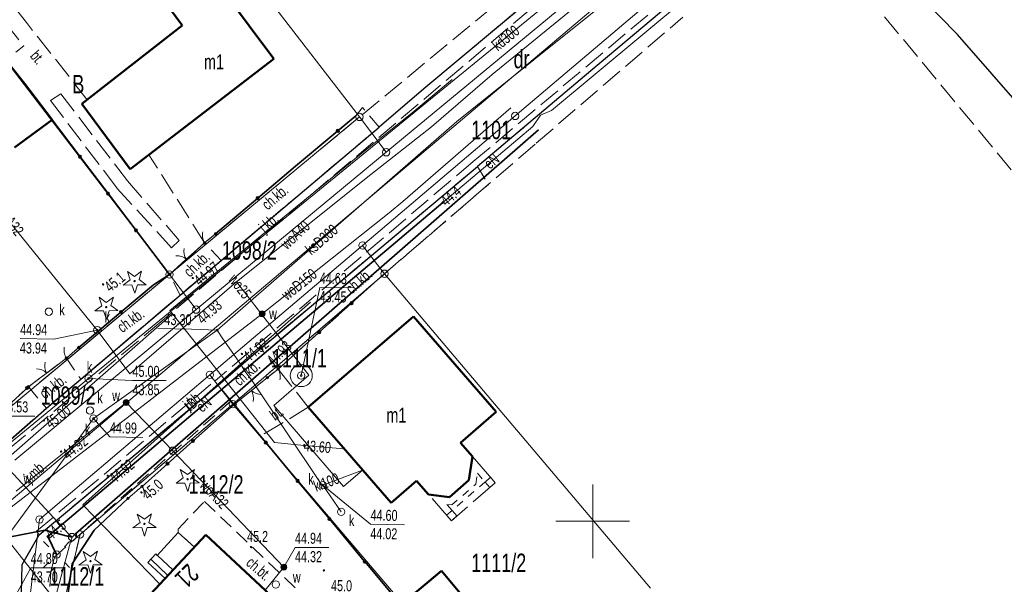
# Model space of a CAD drawing. Header units: millimetres. Extents: x 6552798 to 6553858, y 5859376 to 5860252.
# Tile 40 of 43: x 6553511 to 6553578, y 5860046 to 5860084. Entities that reach past the tile are written whole.
import ezdxf
from ezdxf.enums import TextEntityAlignment as Align

# ---------------------------------------------------------------- set-up
doc = ezdxf.new("R2010")
doc.units = ezdxf.units.MM
for name, pattern in [('1', [0]), ('1_1', [0]), ('1_OTKC', [1.5, 1, -0.5]), ('1_OTKJ', [2, 1.5, -0.5]), ('1_OTKK', [0]), ('1_OTKU', [2, 1.5, -0.5]), ('2_EGBA', [2.5, 2, -0.5]), ('2_EGBO', [0]), ('2_EGBS', [0]), ('2_EGBSG', [0]), ('2_EGBU_A', [0]), ('2_EGBW', [0]), ('2_EGBW_W', [1, 0.5, -0.5]), ('3_SUEP_A', [0]), ('3_SUGP', [0]), ('3_SUKP', [0]), ('3_SULO', [0]), ('3_SUTP_A', [0]), ('3_SUWP', [0]), ('GDE', [0]), ('GUK', [2, 1.5, -0.5])]:
    doc.linetypes.add(name, pattern=pattern)
for name, color, linetype, lineweight in [('Dzialki', 7, 'GDE', 18), ('EADTD_T_0', 7, 'Continuous', 25), ('EGBB_E_T_0', 7, 'Continuous', 20), ('EGBB_L_0', 7, '2_EGBU_A', 50), ('EGBE_L_1', 7, '2_EGBW', 18), ('EGBE_L_3', 7, '2_EGBS', 18), ('EGBE_L_4', 7, '2_EGBO', 18), ('Kontury', 3, 'GUK', 18), ('Numery_dzialek', 7, 'Continuous', 13), ('Numery_konturow', 3, 'Continuous', 13), ('OTK_E_T_0', 7, 'Continuous', 0), ('OTK_E_T_1', 7, 'Continuous', 0), ('OTK_E_T_3', 7, 'Continuous', 0), ('OTK_L_0', 7, '1_OTKJ', 18), ('OTK_L_1', 7, '1_OTKK', 25), ('OTK_L_18', 7, '1_1', 18), ('OTK_L_2', 7, '1_OTKC', 18), ('OTK_L_4', 7, '1_OTKU', 18), ('OTO_L_0', 7, 'Continuous', 35), ('OTO_L_1', 7, 'Continuous', 18), ('OTO_L_2', 7, 'Continuous', 18), ('OTR_T_0', 7, 'Continuous', 18), ('OTR_T_1', 7, 'Continuous', 18), ('OTZ_T_1', 3, 'Continuous', 18), ('Podzial_sekcyjny_krzyze', 7, '1', 0), ('Punkty', 7, 'Continuous', 18), ('SUE_T_3', 7, 'Continuous', 18), ('SUEP_E_T_0', 1, 'Continuous', 0), ('SUEP_L_0', 1, '3_SUEP_A', 18), ('SUER_T_0', 1, 'Continuous', 18), ('SUGP_L_0', 52, '3_SUGP', 18), ('SUGR_T_0', 52, 'Continuous', 18), ('SUK_E_T_4', 34, 'Continuous', 0), ('SUK_T_3', 34, 'Continuous', 18), ('SUKP_E_T_0', 34, 'Continuous', 0), ('SUKP_L_0', 34, '3_SUKP', 18), ('SUKR_T_0', 34, 'Continuous', 18), ('SUL_L_1', 7, '3_SULO', 35), ('SUP_T_0', 7, 'Continuous', 18), ('SUP_T_2', 7, 'Continuous', 18), ('SUTP_E_T_0', 30, 'Continuous', 0), ('SUTP_L_0', 30, '3_SUTP_A', 18), ('SUW_E_T_2', 5, 'Continuous', 0), ('SUW_T_3', 5, 'Continuous', 18), ('SUW_T_5', 5, 'Continuous', 18), ('SUWP_E_T_0', 5, 'Continuous', 0), ('SUWP_L_0', 5, '3_SUWP', 18), ('SUWR_T_0', 5, 'Continuous', 18)]:
    doc.layers.add(name, color=color, linetype=linetype, lineweight=lineweight)
doc.styles.get("Standard").update_dxf_attribs({"font": 'arial.ttf'})

# ---------------------------------------------------------------- blocks, each defined once
blk = doc.blocks.new('GRT')
at = {"linetype": 'Continuous'}
blk.add_circle((0, 0), 0.25, dxfattribs=at)
blk = doc.blocks.new('2_OTRN')
at = {"linetype": 'Continuous'}
blk.add_circle((0, 0), 0.045, dxfattribs=at)
blk = doc.blocks.new('2_OTRS')
at = {"linetype": 'Continuous'}
blk.add_circle((0, 0), 0.045, dxfattribs=at)
blk = doc.blocks.new('2_OTZG')
at = {"linetype": 'Continuous'}
for p, q in [((-0.0039, 0.31545), (0.4771, 0.67415)), ((0.4771, 0.67415), (0.2988, 0.1012)), ((-0.78225, -0.26495), (-0.3012, 0.09375)), ((-0.3012, 0.09375), (-0.4937, 0.6621)), ((-0.4937, 0.6621), (-0.0039, 0.31545)), ((0.2988, 0.1012), (0.7886, -0.24545)), ((-0.18225, -0.2575), (-0.78225, -0.26495)), ((0.01025, -0.82585), (-0.18225, -0.2575)), ((0.1886, -0.2529), (0.01025, -0.82585)), ((0.7886, -0.24545), (0.1886, -0.2529))]:
    blk.add_line(p, q, dxfattribs=at)
blk.add_circle((0, 0), 0.045, dxfattribs=at)
blk = doc.blocks.new('4_SUEO_W')
at = {"linetype": 'Continuous'}
for p, q in [((-0.53035, 0.53035), (-0.8839, 0.8839)), ((0.53035, 0.53035), (0.8839, 0.8839)), ((-0.53035, -0.53035), (-0.8839, -0.8839)), ((0.53035, -0.53035), (0.8839, -0.8839))]:
    blk.add_line(p, q, dxfattribs=at)
blk.add_circle((0, 0), 0.025, dxfattribs=at)
blk = doc.blocks.new('4_SUPP')
at = {"linetype": 'Continuous'}
blk.add_circle((0, 0), 0.25, dxfattribs=at)
blk = doc.blocks.new('4_SUPS')
at = {"linetype": 'Continuous'}
blk.add_circle((0, 0), 0.0625, dxfattribs=at)
blk = doc.blocks.new('4_SUKS')
at = {"linetype": 'Continuous'}
blk.add_circle((0, 0), 0.25, dxfattribs=at)
blk = doc.blocks.new('4_SUPK')
at = {"linetype": 'Continuous'}
blk.add_circle((0, 0), 0.25, dxfattribs=at)
blk = doc.blocks.new('4_SUWS')
at = {"linetype": 'Continuous'}
for radius in [0.75, 0.25]:
    blk.add_circle((0, 0), radius, dxfattribs=at)
blk = doc.blocks.new('4_SUWW')
at = {"linetype": 'Continuous'}
for radius in [0.2, 0.175, 0.15, 0.125, 0.1, 0.075, 0.05, 0.025, 0.00715]:
    blk.add_circle((0, 0), radius, dxfattribs=at)

msp = doc.modelspace()

# ---------------------------------------------------------------- linework, layer by layer
at = {"layer": 'Dzialki'}
for p, q in [((6553534.14, 5860077.47), (6553508.11, 5860111.3)), ((6553503.59, 5860089.78), (6553521.22, 5860066.77)), ((6553544.72, 5860077.54), (6553554.75, 5860086.04)), ((6553548.11, 5860085.12), (6553535.96, 5860075.07)), ((6553534.14, 5860077.47), (6553521.22, 5860066.77)), ((6553535.96, 5860075.07), (6553534.14, 5860077.47)), ((6553534.35, 5860068.74), (6553544.72, 5860077.54)), ((6553523.04, 5860064.38), (6553535.96, 5860075.07)), ((6553523.97, 5860059.95), (6553534.35, 5860068.74)), ((6553535.84, 5860066.82), (6553534.35, 5860068.74)), ((6553521.22, 5860066.77), (6553508.88, 5860056.51)), ((6553521.22, 5860066.77), (6553523.04, 5860064.38)), ((6553525.53, 5860057.95), (6553535.84, 5860066.82)), ((6553553.93, 5860045.46), (6553535.84, 5860066.82)), ((6553510.71, 5860054.16), (6553523.04, 5860064.38)), ((6553512.39, 5860050.12), (6553523.97, 5860059.95)), ((6553523.97, 5860059.95), (6553525.53, 5860057.95)), ((6553515.14, 5860049.1), (6553525.53, 5860057.95)), ((6553525.53, 5860057.95), (6553543.6, 5860036.75)), ((6553511.53, 5860043.13), (6553512.39, 5860050.12)), ((6553514, 5860044.22), (6553515.14, 5860049.1))]:
    msp.add_line(p, q, dxfattribs=at)
at = {"layer": 'EGBB_L_0', "linetype": '2_EGBU_A'}
for p, q in [((6553522.055, 5860083.735), (6553516.764, 5860090.919)), ((6553525.319, 5860085.449), (6553526.645, 5860083.671)), ((6553522.094, 5860083.684), (6553522.055, 5860083.735)), ((6553515.27, 5860078.358), (6553522.094, 5860083.684)), ((6553526.645, 5860083.671), (6553528.314, 5860081.417)), ((6553509.66, 5860081.85), (6553511.37, 5860079.74)), ((6553528.314, 5860081.417), (6553518.538, 5860073.922)), ((6553511.37, 5860079.74), (6553513.24, 5860077.27)), ((6553518.538, 5860073.922), (6553515.27, 5860078.358)), ((6553513.24, 5860077.27), (6553510.69, 5860075.39)), ((6553537.801, 5860063.923), (6553530.655, 5860057.742)), ((6553543.432, 5860057.424), (6553537.801, 5860063.923)), ((6553536.285, 5860051.243), (6553530.655, 5860057.742)), ((6553541.012, 5860055.338), (6553543.432, 5860057.424)), ((6553541.829, 5860054.396), (6553541.012, 5860055.338)), ((6553541.577, 5860052.779), (6553541.829, 5860054.396)), ((6553538.026, 5860052.749), (6553536.285, 5860051.243)), ((6553538.843, 5860051.807), (6553538.026, 5860052.749)), ((6553541.577, 5860052.779), (6553540.251, 5860051.628)), ((6553540.251, 5860051.628), (6553538.843, 5860051.807)), ((6553518.099, 5860043.075), (6553523.683, 5860049.078)), ((6553529.588, 5860043.595), (6553523.683, 5860049.078)), ((6553536.959, 5860044.323), (6553539.711, 5860046.635)), ((6553539.711, 5860046.635), (6553543.637, 5860041.959))]:
    msp.add_line(p, q, dxfattribs=at)
at = {"layer": 'EGBE_L_1', "linetype": '2_EGBW'}
for p, q in [((6553541.577, 5860052.779), (6553541.829, 5860054.396)), ((6553541.577, 5860052.779), (6553540.251, 5860051.628)), ((6553540.251, 5860051.628), (6553538.843, 5860051.807))]:
    msp.add_line(p, q, dxfattribs=at)
at = {"layer": 'EGBE_L_1', "linetype": '2_EGBA'}
for p, q in [((6553541.829, 5860054.396), (6553543.375, 5860052.614)), ((6553543.375, 5860052.614), (6553540.388, 5860050.036)), ((6553540.388, 5860050.036), (6553538.843, 5860051.807))]:
    msp.add_line(p, q, dxfattribs=at)
at = {"layer": 'EGBE_L_1', "linetype": '2_EGBW_W'}
for p, q in [((6553542.043, 5860052.522), (6553542.157, 5860053.255)), ((6553542.157, 5860053.255), (6553542.669, 5860052.665)), ((6553540.409, 5860051.103), (6553542.043, 5860052.522)), ((6553542.669, 5860052.665), (6553540.438, 5860050.739)), ((6553540.438, 5860050.739), (6553540.084, 5860051.145)), ((6553540.084, 5860051.145), (6553540.409, 5860051.103))]:
    msp.add_line(p, q, dxfattribs=at)
at = {"layer": 'EGBE_L_3', "linetype": '2_EGBS'}
for p, q in [((6553521.815, 5860049.244), (6553520.393, 5860047.674)), ((6553522.912, 5860048.248), (6553521.815, 5860049.244)), ((6553521.46, 5860046.688), (6553522.912, 5860048.248)), ((6553519.747, 5860047.202), (6553520.285, 5860047.775)), ((6553520.285, 5860047.775), (6553520.393, 5860047.674)), ((6553521.46, 5860046.688), (6553520.397, 5860047.677)), ((6553520.92, 5860046.107), (6553519.747, 5860047.202)), ((6553521.12, 5860046.322), (6553519.946, 5860047.414))]:
    msp.add_line(p, q, dxfattribs=at)
at = {"layer": 'EGBE_L_3', "linetype": '2_EGBSG'}
msp.add_line((6553520.92, 5860046.107), (6553521.46, 5860046.688), dxfattribs=at)
at = {"layer": 'EGBE_L_4', "linetype": '2_EGBS'}
for p, q in [((6553542.675, 5860052.654), (6553543.054, 5860052.984)), ((6553543.054, 5860052.984), (6553543.375, 5860052.614)), ((6553542.999, 5860052.29), (6553542.675, 5860052.654)), ((6553543.375, 5860052.614), (6553542.999, 5860052.29)), ((6553540.067, 5860050.404), (6553540.448, 5860050.735)), ((6553540.388, 5860050.036), (6553540.067, 5860050.404)), ((6553540.764, 5860050.36), (6553540.388, 5860050.036)), ((6553540.448, 5860050.735), (6553540.764, 5860050.36))]:
    msp.add_line(p, q, dxfattribs=at)
at = {"layer": 'Kontury'}
for p, q in [((6553582.28, 5860069.26), (6553566.12, 5860088.77)), ((6553546.26, 5860087.49), (6553534.14, 5860077.47)), ((6553546.16, 5860075.69), (6553556.13, 5860084.26)), ((6553534.14, 5860077.47), (6553521.22, 5860066.77)), ((6553535.84, 5860066.82), (6553546.16, 5860075.69)), ((6553521.22, 5860066.77), (6553508.88, 5860056.51)), ((6553525.53, 5860057.95), (6553535.84, 5860066.82)), ((6553515.14, 5860049.1), (6553525.53, 5860057.95)), ((6553514, 5860044.22), (6553515.14, 5860049.1))]:
    msp.add_line(p, q, dxfattribs=at)
at = {"layer": 'OTK_L_0', "linetype": '1_OTKJ'}
for p, q in [((6553553.4, 5860091.25), (6553520.64, 5860063.55)), ((6553541.868, 5860074.438), (6553560.295, 5860089.883)), ((6553559.519, 5860088.714), (6553549.865, 5860080.617)), ((6553546.703, 5860086.252), (6553538.507, 5860079.385)), ((6553549.865, 5860080.617), (6553542.153, 5860074.094)), ((6553538.507, 5860079.385), (6553535.47, 5860076.777)), ((6553524.733, 5860067.716), (6553535.47, 5860076.777)), ((6553541.868, 5860074.438), (6553524.32, 5860059.54)), ((6553526.904, 5860061.315), (6553542.153, 5860074.094)), ((6553521.94, 5860065.364), (6553524.733, 5860067.716)), ((6553515.189, 5860059.647), (6553521.94, 5860065.364)), ((6553520.64, 5860063.55), (6553504.88, 5860050.37)), ((6553524.525, 5860059.247), (6553526.904, 5860061.315)), ((6553512.852, 5860057.69), (6553515.189, 5860059.647)), ((6553512.18, 5860049.32), (6553524.32, 5860059.54)), ((6553512.36, 5860049.07), (6553524.525, 5860059.247)), ((6553504.79, 5860050.63), (6553512.852, 5860057.69)), ((6553511.2, 5860047.06), (6553512.36, 5860049.07)), ((6553512.36, 5860049.07), (6553512.18, 5860049.32)), ((6553511.15, 5860045.1), (6553511.2, 5860047.06))]:
    msp.add_line(p, q, dxfattribs=at)
at = {"layer": 'OTK_L_1', "linetype": '1_OTKK'}
for p, q in [((6553559.519, 5860088.714), (6553549.865, 5860080.617)), ((6553570.838, 5860087.116), (6553574.8, 5860083.07)), ((6553546.703, 5860086.252), (6553538.507, 5860079.385)), ((6553588.41, 5860067.46), (6553574.8, 5860083.07)), ((6553549.865, 5860080.617), (6553542.153, 5860074.094)), ((6553538.507, 5860079.385), (6553535.47, 5860076.777)), ((6553524.733, 5860067.716), (6553535.47, 5860076.777)), ((6553526.904, 5860061.315), (6553542.153, 5860074.094)), ((6553521.94, 5860065.364), (6553524.733, 5860067.716)), ((6553515.189, 5860059.647), (6553521.94, 5860065.364)), ((6553524.525, 5860059.247), (6553526.904, 5860061.315)), ((6553512.852, 5860057.69), (6553515.189, 5860059.647)), ((6553512.36, 5860049.07), (6553524.525, 5860059.247)), ((6553504.79, 5860050.63), (6553512.852, 5860057.69)), ((6553511.2, 5860047.06), (6553512.36, 5860049.07)), ((6553511.15, 5860045.1), (6553511.2, 5860047.06))]:
    msp.add_line(p, q, dxfattribs=at)
at = {"layer": 'OTK_L_18', "linetype": '1_1'}
msp.add_line((6553556.789, 5860090.532), (6553508.575, 5860049.85), dxfattribs=at)
at = {"layer": 'OTK_L_2', "linetype": '1_OTKC'}
for p, q in [((6553533.901, 5860077.553), (6553534.348, 5860078.113)), ((6553535.47, 5860076.777), (6553534.348, 5860078.113)), ((6553529.783, 5860074.136), (6553533.901, 5860077.553)), ((6553524.733, 5860067.716), (6553535.47, 5860076.777)), ((6553524.36, 5860069.53), (6553529.783, 5860074.136)), ((6553527.426, 5860061.752), (6553542.153, 5860074.094)), ((6553542.153, 5860074.094), (6553542.91, 5860072.89)), ((6553535.806, 5860066.791), (6553542.91, 5860072.89)), ((6553523.61, 5860068.92), (6553524.36, 5860069.53)), ((6553521.219, 5860066.774), (6553523.61, 5860068.92)), ((6553524.733, 5860067.716), (6553523.61, 5860068.92)), ((6553521.94, 5860065.364), (6553524.733, 5860067.716)), ((6553520.129, 5860066.069), (6553521.219, 5860066.774)), ((6553521.94, 5860065.364), (6553521.219, 5860066.774)), ((6553528.61, 5860060.34), (6553535.806, 5860066.791)), ((6553515.05, 5860061.8), (6553520.129, 5860066.069)), ((6553515.189, 5860059.647), (6553521.94, 5860065.364)), ((6553514.21, 5860061.08), (6553515.05, 5860061.8)), ((6553526.904, 5860061.315), (6553527.426, 5860061.752)), ((6553528.61, 5860060.34), (6553527.426, 5860061.752)), ((6553511.632, 5860059.137), (6553514.21, 5860061.08)), ((6553514.21, 5860061.08), (6553515.189, 5860059.647)), ((6553524.525, 5860059.247), (6553526.904, 5860061.315)), ((6553527.87, 5860059.75), (6553528.61, 5860060.34)), ((6553512.852, 5860057.69), (6553515.189, 5860059.647)), ((6553525.617, 5860057.942), (6553527.87, 5860059.75)), ((6553508.775, 5860056.516), (6553511.632, 5860059.137)), ((6553511.632, 5860059.137), (6553512.852, 5860057.69)), ((6553512.36, 5860049.07), (6553524.525, 5860059.247)), ((6553525.42, 5860058.175), (6553524.525, 5860059.247)), ((6553504.79, 5860050.63), (6553512.852, 5860057.69)), ((6553513.421, 5860047.591), (6553525.42, 5860058.175)), ((6553525.42, 5860058.175), (6553525.617, 5860057.942)), ((6553521.808, 5860049.454), (6553523.605, 5860051.339)), ((6553523.605, 5860051.339), (6553533.771, 5860041.657)), ((6553511.2, 5860047.06), (6553512.36, 5860049.07)), ((6553521.815, 5860049.244), (6553521.808, 5860049.454)), ((6553522.912, 5860048.248), (6553521.815, 5860049.244)), ((6553522.912, 5860048.248), (6553523.683, 5860049.078)), ((6553529.588, 5860043.595), (6553523.683, 5860049.078)), ((6553513.147, 5860046.584), (6553513.421, 5860047.591)), ((6553511.15, 5860045.1), (6553511.2, 5860047.06)), ((6553513.093, 5860045.565), (6553513.147, 5860046.584))]:
    msp.add_line(p, q, dxfattribs=at)
at = {"layer": 'OTK_L_4', "linetype": '1_OTKU'}
for p, q in [((6553511.496, 5860083.882), (6553510.464, 5860085.186)), ((6553510.056, 5860083.902), (6553511.314, 5860082.294)), ((6553515.634, 5860078.643), (6553511.496, 5860083.882)), ((6553509.66, 5860081.85), (6553511.37, 5860079.74)), ((6553511.314, 5860082.294), (6553510.768, 5860081.871)), ((6553511.37, 5860079.74), (6553513.24, 5860077.27)), ((6553513.123, 5860078.598), (6553513.839, 5860079.048)), ((6553513.839, 5860079.048), (6553518.367, 5860073.125)), ((6553517.64, 5860072.655), (6553513.123, 5860078.598)), ((6553515.27, 5860078.358), (6553515.634, 5860078.643)), ((6553518.538, 5860073.922), (6553515.27, 5860078.358)), ((6553521.219, 5860066.774), (6553513.24, 5860077.27)), ((6553519.821, 5860074.906), (6553518.538, 5860073.922)), ((6553523.61, 5860068.92), (6553519.821, 5860074.906)), ((6553518.367, 5860073.125), (6553521.891, 5860069.085)), ((6553521.364, 5860068.582), (6553517.64, 5860072.655)), ((6553521.891, 5860069.085), (6553521.364, 5860068.582)), ((6553521.219, 5860066.774), (6553523.61, 5860068.92)), ((6553527.87, 5860059.75), (6553528.61, 5860060.34)), ((6553528.61, 5860060.34), (6553530.655, 5860057.742)), ((6553525.617, 5860057.942), (6553527.87, 5860059.75)), ((6553527.414, 5860055.78), (6553525.617, 5860057.942)), ((6553530.655, 5860057.742), (6553527.414, 5860055.78))]:
    msp.add_line(p, q, dxfattribs=at)
at = {"layer": 'OTO_L_0'}
for p, q in [((6553515.143, 5860074.767), (6553513.24, 5860077.27)), ((6553532.669, 5860076.53), (6553533.901, 5860077.553)), ((6553529.783, 5860074.136), (6553532.669, 5860076.53)), ((6553517.046, 5860072.263), (6553515.143, 5860074.767)), ((6553527.218, 5860071.958), (6553529.783, 5860074.136)), ((6553518.95, 5860069.76), (6553517.046, 5860072.263)), ((6553524.36, 5860069.53), (6553527.218, 5860071.958)), ((6553521.219, 5860066.774), (6553518.95, 5860069.76)), ((6553520.129, 5860066.069), (6553521.219, 5860066.774)), ((6553533.604, 5860064.817), (6553535.806, 5860066.791)), ((6553517.921, 5860064.213), (6553520.129, 5860066.069)), ((6553531.402, 5860062.843), (6553533.604, 5860064.817)), ((6553515.05, 5860061.8), (6553517.921, 5860064.213)), ((6553528.61, 5860060.34), (6553531.402, 5860062.843)), ((6553508.775, 5860056.516), (6553511.538, 5860059.051)), ((6553511.538, 5860059.051), (6553511.632, 5860059.137)), ((6553525.617, 5860057.942), (6553522.816, 5860055.448)), ((6553527.775, 5860055.345), (6553525.617, 5860057.942)), ((6553522.816, 5860055.448), (6553521.087, 5860053.908)), ((6553529.934, 5860052.748), (6553527.775, 5860055.345)), ((6553521.087, 5860053.908), (6553519.358, 5860052.368)), ((6553532.092, 5860050.151), (6553529.934, 5860052.748)), ((6553516.097, 5860049.403), (6553518.397, 5860051.552)), ((6553534.489, 5860047.267), (6553532.092, 5860050.151)), ((6553514.604, 5860047.094), (6553516.097, 5860049.403)), ((6553514.17, 5860043.93), (6553514.604, 5860047.094)), ((6553534.499, 5860047.256), (6553534.489, 5860047.267)), ((6553536.909, 5860044.383), (6553534.499, 5860047.256))]:
    msp.add_line(p, q, dxfattribs=at)
for centre in [(6553532.669, 5860076.53), (6553515.143, 5860074.767), (6553517.046, 5860072.263), (6553527.218, 5860071.958), (6553518.95, 5860069.76), (6553533.604, 5860064.817), (6553517.921, 5860064.213), (6553531.402, 5860062.843), (6553511.538, 5860059.051), (6553522.816, 5860055.448), (6553527.775, 5860055.345), (6553521.087, 5860053.908), (6553529.934, 5860052.748), (6553532.092, 5860050.151), (6553534.499, 5860047.256)]:
    msp.add_circle(centre, 0.085, dxfattribs=at)
at = {"layer": 'OTO_L_1'}
for p, q in [((6553522.647, 5860068.056), (6553523.61, 5860068.92)), ((6553522.089, 5860067.555), (6553522.647, 5860068.056)), ((6553521.219, 5860066.774), (6553522.182, 5860067.638)), ((6553513.17, 5860060.296), (6553514.21, 5860061.08)), ((6553512.571, 5860059.845), (6553513.17, 5860060.296)), ((6553511.632, 5860059.137), (6553512.671, 5860059.92)), ((6553527.87, 5860059.75), (6553526.987, 5860059.042)), ((6553527.085, 5860059.12), (6553526.5, 5860058.65)), ((6553526.5, 5860058.65), (6553525.617, 5860057.942))]:
    msp.add_line(p, q, dxfattribs=at)
for centre in [(6553523.61, 5860068.92), (6553521.219, 5860066.774), (6553514.21, 5860061.08), (6553527.87, 5860059.75), (6553511.632, 5860059.137), (6553525.617, 5860057.942)]:
    msp.add_circle(centre, 0.085, dxfattribs=at)
for centre, start, end in [((6553523.197, 5860068.364), 169.88701, 213.96138), ((6553521.723, 5860067.041), 49.85028, 93.92466), ((6553512.163, 5860059.364), 44.94899, 89.02336), ((6553513.745, 5860060.556), 164.98571, 209.06008), ((6553527.478, 5860059.613), 226.6865, 270.76088), ((6553525.933, 5860058.373), 346.72322, 30.7976)]:
    msp.add_arc(centre, 1, start, end, dxfattribs=at)
at = {"layer": 'OTO_L_2'}
for p, q in [((6553523.485, 5860069.644), (6553523.491, 5860069.661)), ((6553523.466, 5860069.493), (6553523.471, 5860069.542)), ((6553523.468, 5860069.443), (6553523.466, 5860069.493)), ((6553523.467, 5860069.397), (6553523.468, 5860069.443)), ((6553523.472, 5860069.343), (6553523.467, 5860069.397)), ((6553523.471, 5860069.542), (6553523.477, 5860069.591)), ((6553523.474, 5860069.293), (6553523.472, 5860069.343)), ((6553523.487, 5860069.245), (6553523.474, 5860069.293)), ((6553523.477, 5860069.591), (6553523.485, 5860069.644)), ((6553523.496, 5860069.195), (6553523.487, 5860069.245)), ((6553523.509, 5860069.147), (6553523.496, 5860069.195)), ((6553523.526, 5860069.103), (6553523.509, 5860069.147)), ((6553523.542, 5860069.051), (6553523.526, 5860069.103)), ((6553523.562, 5860069.01), (6553523.542, 5860069.051)), ((6553523.586, 5860068.965), (6553523.562, 5860069.01)), ((6553523.61, 5860068.92), (6553523.901, 5860069.157)), ((6553523.867, 5860069.129), (6553524.069, 5860069.293)), ((6553524.069, 5860069.293), (6553524.36, 5860069.53)), ((6553523.61, 5860068.92), (6553523.586, 5860068.965)), ((6553514.052, 5860061.649), (6553514.055, 5860061.698)), ((6553514.055, 5860061.599), (6553514.052, 5860061.649)), ((6553514.055, 5860061.698), (6553514.059, 5860061.748)), ((6553514.059, 5860061.748), (6553514.067, 5860061.8)), ((6553514.067, 5860061.8), (6553514.072, 5860061.818)), ((6553514.765, 5860061.556), (6553515.05, 5860061.8)), ((6553514.055, 5860061.553), (6553514.055, 5860061.599)), ((6553514.061, 5860061.499), (6553514.055, 5860061.553)), ((6553514.065, 5860061.449), (6553514.061, 5860061.499)), ((6553514.079, 5860061.402), (6553514.065, 5860061.449)), ((6553514.089, 5860061.352), (6553514.079, 5860061.402)), ((6553514.103, 5860061.305), (6553514.089, 5860061.352)), ((6553514.121, 5860061.261), (6553514.103, 5860061.305)), ((6553514.138, 5860061.21), (6553514.121, 5860061.261)), ((6553514.16, 5860061.169), (6553514.138, 5860061.21)), ((6553514.185, 5860061.124), (6553514.16, 5860061.169)), ((6553514.21, 5860061.08), (6553514.185, 5860061.124)), ((6553514.21, 5860061.08), (6553514.495, 5860061.324)), ((6553514.441, 5860061.278), (6553514.765, 5860061.556)), ((6553528.61, 5860060.34), (6553528.317, 5860060.106)), ((6553528.61, 5860060.34), (6553528.633, 5860060.295)), ((6553528.633, 5860060.295), (6553528.657, 5860060.249)), ((6553528.163, 5860059.984), (6553527.87, 5860059.75)), ((6553528.348, 5860060.131), (6553528.163, 5860059.984)), ((6553528.657, 5860060.249), (6553528.677, 5860060.208)), ((6553528.677, 5860060.208), (6553528.692, 5860060.156)), ((6553528.692, 5860060.156), (6553528.709, 5860060.112)), ((6553528.709, 5860060.112), (6553528.721, 5860060.064)), ((6553528.721, 5860060.064), (6553528.73, 5860060.013)), ((6553528.727, 5860059.615), (6553528.722, 5860059.598)), ((6553528.737, 5860059.667), (6553528.727, 5860059.615)), ((6553528.73, 5860060.013), (6553528.742, 5860059.966)), ((6553528.743, 5860059.717), (6553528.737, 5860059.667)), ((6553528.742, 5860059.966), (6553528.744, 5860059.916)), ((6553528.748, 5860059.766), (6553528.743, 5860059.717)), ((6553528.744, 5860059.916), (6553528.748, 5860059.862)), ((6553528.748, 5860059.862), (6553528.747, 5860059.816)), ((6553528.747, 5860059.816), (6553528.748, 5860059.766)), ((6553519.358, 5860052.368), (6553519.073, 5860052.126)), ((6553519.358, 5860052.368), (6553519.383, 5860052.324)), ((6553519.383, 5860052.324), (6553519.408, 5860052.279)), ((6553519.408, 5860052.279), (6553519.429, 5860052.239)), ((6553518.683, 5860051.795), (6553518.397, 5860051.552)), ((6553519.151, 5860052.192), (6553518.683, 5860051.795)), ((6553519.429, 5860052.239), (6553519.447, 5860052.187)), ((6553519.447, 5860052.187), (6553519.464, 5860052.143)), ((6553519.464, 5860052.143), (6553519.478, 5860052.096)), ((6553519.478, 5860052.096), (6553519.488, 5860052.046)), ((6553519.488, 5860052.046), (6553519.502, 5860051.999)), ((6553519.498, 5860051.648), (6553519.493, 5860051.63)), ((6553519.506, 5860051.7), (6553519.498, 5860051.648)), ((6553519.502, 5860051.999), (6553519.505, 5860051.949)), ((6553519.505, 5860051.949), (6553519.511, 5860051.895)), ((6553519.51, 5860051.75), (6553519.506, 5860051.7)), ((6553519.514, 5860051.799), (6553519.51, 5860051.75)), ((6553519.511, 5860051.895), (6553519.511, 5860051.849)), ((6553519.511, 5860051.849), (6553519.514, 5860051.799))]:
    msp.add_line(p, q, dxfattribs=at)
for centre in [(6553523.61, 5860068.92), (6553524.36, 5860069.53), (6553515.05, 5860061.8), (6553514.21, 5860061.08), (6553528.61, 5860060.34), (6553527.87, 5860059.75), (6553519.358, 5860052.368), (6553518.397, 5860051.552)]:
    msp.add_circle(centre, 0.085, dxfattribs=at)
at = {"layer": 'Podzial_sekcyjny_krzyze'}
for p, q in [((6553550, 5860047.5), (6553550, 5860052.5)), ((6553547.5, 5860050), (6553552.5, 5860050))]:
    msp.add_line(p, q, dxfattribs=at)
at = {"layer": 'SUEP_L_0', "linetype": '3_SUEP_A'}
for p, q in [((6553547.19, 5860077.9), (6553559.54, 5860088.2)), ((6553546.44, 5860077.59), (6553547.19, 5860077.9)), ((6553545.92, 5860076.83), (6553546.44, 5860077.59)), ((6553539.8, 5860071.65), (6553545.92, 5860076.83)), ((6553528.54, 5860062.15), (6553539.8, 5860071.65)), ((6553512.94, 5860048.96), (6553528.54, 5860062.15)), ((6553515.617, 5860041.914), (6553509.406, 5860049.751)), ((6553513.55, 5860047.74), (6553512.94, 5860048.96))]:
    msp.add_line(p, q, dxfattribs=at)
at = {"layer": 'SUGP_L_0', "linetype": '3_SUGP'}
for p, q in [((6553537.714, 5860077.746), (6553540.436, 5860080.019)), ((6553534.548, 5860075.22), (6553537.714, 5860077.746)), ((6553521.235, 5860064.324), (6553534.548, 5860075.22)), ((6553521.419, 5860064.092), (6553521.235, 5860064.324)), ((6553502.65, 5860047.67), (6553521.419, 5860064.092)), ((6553528.361, 5860055.354), (6553521.419, 5860064.092)), ((6553530.368, 5860055.146), (6553528.361, 5860055.354)), ((6553533.092, 5860054.928), (6553530.368, 5860055.146))]:
    msp.add_line(p, q, dxfattribs=at)
at = {"layer": 'SUKP_L_0', "linetype": '3_SUKP'}
for p, q in [((6553515.71, 5860059.7), (6553569.487, 5860103.597)), ((6553540.756, 5860077.164), (6553562.114, 5860094.293)), ((6553524.467, 5860062.979), (6553540.756, 5860077.164)), ((6553516.052, 5860056.975), (6553524.467, 5860062.979)), ((6553524.467, 5860062.979), (6553524.848, 5860062.383)), ((6553524.848, 5860062.383), (6553526.074, 5860060.646)), ((6553526.074, 5860060.646), (6553526.338, 5860060.202)), ((6553499.696, 5860046.531), (6553515.71, 5860059.7)), ((6553526.338, 5860060.202), (6553526.8, 5860059.606)), ((6553526.8, 5860059.606), (6553531.523, 5860052.569)), ((6553504.899, 5860041.778), (6553516.052, 5860056.975)), ((6553531.651, 5860052.447), (6553534.347, 5860053.48)), ((6553531.523, 5860052.569), (6553531.651, 5860052.447)), ((6553532.896, 5860050.64), (6553531.651, 5860052.447))]:
    msp.add_line(p, q, dxfattribs=at)
at = {"layer": 'SUKR_T_0', "linetype": 'Continuous', "lineweight": 0}
for p, q in [((6553520.428, 5860063.092), (6553522.708, 5860063.061)), ((6553524.467, 5860062.979), (6553522.708, 5860063.061)), ((6553515.71, 5860059.7), (6553518.709, 5860059.561)), ((6553518.709, 5860059.561), (6553520.989, 5860059.561)), ((6553509.782, 5860057.144), (6553512.062, 5860057.144)), ((6553516.052, 5860056.975), (6553517.161, 5860055.726)), ((6553517.161, 5860055.726), (6553519.414, 5860055.695)), ((6553531.651, 5860052.447), (6553534.884, 5860049.79)), ((6553534.884, 5860049.79), (6553537.191, 5860049.758)), ((6553510.801, 5860045.021), (6553511.79, 5860046.841)), ((6553511.79, 5860046.841), (6553514.097, 5860046.841))]:
    msp.add_line(p, q, dxfattribs=at)
at = {"layer": 'SUL_L_1', "linetype": '3_SULO'}
for p, q in [((6553514.833, 5860049.153), (6553546.322, 5860076.594)), ((6553539.8, 5860071.65), (6553528.54, 5860062.15)), ((6553528.54, 5860062.15), (6553512.94, 5860048.96)), ((6553512.756, 5860049.4), (6553506.218, 5860048.121)), ((6553514.292, 5860048.987), (6553512.756, 5860049.4)), ((6553512.94, 5860048.96), (6553513.55, 5860047.74)), ((6553514.595, 5860048.925), (6553514.292, 5860048.987)), ((6553514.595, 5860048.925), (6553514.833, 5860049.153))]:
    msp.add_line(p, q, dxfattribs=at)
at = {"layer": 'SUTP_L_0', "linetype": '3_SUTP_A'}
for p, q in [((6553530.811, 5860064.897), (6553527.782, 5860062.204)), ((6553527.782, 5860062.204), (6553515.339, 5860051.115)), ((6553514.376, 5860049.114), (6553509.123, 5860054.801)), ((6553515.339, 5860051.115), (6553520.557, 5860045.717)), ((6553514.595, 5860048.925), (6553514.376, 5860049.114)), ((6553514.495, 5860048.59), (6553514.595, 5860048.925)), ((6553513.379, 5860044.505), (6553514.495, 5860048.59))]:
    msp.add_line(p, q, dxfattribs=at)
at = {"layer": 'SUWP_L_0', "linetype": '3_SUWP'}
for p, q in [((6553550.71, 5860086.522), (6553543.162, 5860080.348)), ((6553543.162, 5860080.348), (6553539.025, 5860076.81)), ((6553537.08, 5860071.734), (6553544.419, 5860078.083)), ((6553505.325, 5860076.527), (6553516.316, 5860062.982)), ((6553539.025, 5860076.81), (6553534.916, 5860073.567)), ((6553534.916, 5860073.567), (6553525.78, 5860066.266)), ((6553536.161, 5860070.964), (6553537.08, 5860071.734)), ((6553527.52, 5860064.1), (6553536.161, 5860070.964)), ((6553525.78, 5860066.266), (6553518.53, 5860060.014)), ((6553530.705, 5860059.929), (6553525.78, 5860066.266)), ((6553505.434, 5860047.102), (6553527.52, 5860064.1)), ((6553516.316, 5860062.982), (6553518.53, 5860060.014)), ((6553528.309, 5860057.853), (6553530.705, 5860059.929)), ((6553510.793, 5860052.048), (6553518.278, 5860058.064)), ((6553521.455, 5860054.792), (6553518.278, 5860058.064)), ((6553533.062, 5860052.367), (6553528.309, 5860057.853)), ((6553529.003, 5860046.884), (6553521.455, 5860054.792)), ((6553534.347, 5860053.48), (6553533.062, 5860052.367)), ((6553527.727, 5860045.323), (6553529.003, 5860046.884))]:
    msp.add_line(p, q, dxfattribs=at)
at = {"layer": 'SUWR_T_0', "linetype": 'Continuous', "lineweight": 0}
for p, q in [((6553530.178, 5860059.896), (6553531.433, 5860065.888)), ((6553531.433, 5860065.888), (6553533.74, 5860065.856)), ((6553516.316, 5860062.982), (6553513.369, 5860062.375)), ((6553511.063, 5860062.407), (6553513.369, 5860062.375)), ((6553529.003, 5860046.884), (6553529.757, 5860048.217)), ((6553529.757, 5860048.217), (6553532.065, 5860048.217))]:
    msp.add_line(p, q, dxfattribs=at)

# ---------------------------------------------------------------- block references
at = {"layer": 'OTR_T_0'}
for p, rotation in [((6553522.801, 5860066.528), 39.4418462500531), ((6553522.989, 5860063.909), 41.28285543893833), ((6553526.144, 5860061.365), 38.57285494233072), ((6553528.276, 5860060.517), 44.11287601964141), ((6553512.68, 5860056.852), 38.23287544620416), ((6553513.851, 5860054.735), 38.55285614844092), ((6553517.028, 5860053.091), 40.3128592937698)]:
    msp.add_blockref('2_OTRS', p, dxfattribs=dict(at, rotation=rotation))
at = {"layer": 'OTR_T_1'}
for p, rotation in [((6553516.709, 5860066.097), 39.7728645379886), ((6553519.313, 5860051.959), 42.69285237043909), ((6553526.772, 5860048.245), 359.2028494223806), ((6553531.72, 5860046.656), 359.2028491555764)]:
    msp.add_blockref('2_OTRN', p, dxfattribs=dict(at, rotation=rotation))
at = {"layer": 'OTZ_T_1'}
for p in [(6553518.852, 5860066.317), (6553516.928, 5860064.554), (6553522.45, 5860052.85), (6553519.52, 5860049.82), (6553515.85, 5860047.29)]:
    msp.add_blockref('2_OTZG', p, dxfattribs=at)
at = {"layer": 'Punkty'}
for p in [(6553534.14, 5860077.47), (6553544.72, 5860077.54), (6553535.96, 5860075.07), (6553534.35, 5860068.74), (6553521.22, 5860066.77), (6553535.84, 5860066.82), (6553523.04, 5860064.38), (6553523.97, 5860059.95), (6553525.53, 5860057.95), (6553512.39, 5860050.12), (6553515.14, 5860049.1)]:
    msp.add_blockref('GRT', p, dxfattribs=at)
at = {"layer": 'SUE_T_3'}
for name in ['4_SUEO_W', '4_SUPP']:
    msp.add_blockref(name, (6553513.55, 5860047.74), dxfattribs=at)
at = {"layer": 'SUER_T_0'}
for p in [(6553539.8, 5860071.65), (6553512.94, 5860048.96)]:
    msp.add_blockref('4_SUPS', p, dxfattribs=at)
at = {"layer": 'SUGR_T_0', "rotation": 355.4305667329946}
msp.add_blockref('4_SUPS', (6553530.368, 5860055.146), dxfattribs=at)
at = {"layer": 'SUK_T_3'}
for p in [(6553513.023, 5860064.238), (6553516.316, 5860062.982), (6553515.71, 5860059.7), (6553515.82, 5860057.518), (6553516.052, 5860056.975), (6553531.651, 5860052.447), (6553532.896, 5860050.64), (6553528.457, 5860045.701)]:
    msp.add_blockref('4_SUKS', p, dxfattribs=at)
at = {"layer": 'SUKR_T_0'}
for p, rotation in [((6553524.467, 5860062.979), 359.2028500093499), ((6553516.052, 5860056.975), 359.2028499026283), ((6553531.651, 5860052.447), 359.2028489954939)]:
    msp.add_blockref('4_SUPS', p, dxfattribs=dict(at, rotation=rotation))
msp.add_blockref('4_SUPS', (6553515.71, 5860059.7), dxfattribs=at)
at = {"layer": 'SUP_T_0'}
for p in [(6553516.316, 5860062.982), (6553521.455, 5860054.792), (6553514.595, 5860048.925)]:
    msp.add_blockref('4_SUPK', p, dxfattribs=at)
at = {"layer": 'SUP_T_2'}
msp.add_blockref('4_SUPP', (6553513.55, 5860047.74), dxfattribs=at)
at = {"layer": 'SUW_T_3'}
msp.add_blockref('4_SUWS', (6553530.178, 5860059.896), dxfattribs=at)
at = {"layer": 'SUW_T_5'}
for p in [(6553527.52, 5860064.1), (6553518.278, 5860058.064), (6553529.003, 5860046.884)]:
    msp.add_blockref('4_SUWW', p, dxfattribs=at)
at = {"layer": 'SUWR_T_0'}
for p, rotation in [((6553516.316, 5860062.982), 359.2028500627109), ((6553530.178, 5860059.896), 359.2000000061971)]:
    msp.add_blockref('4_SUPS', p, dxfattribs=dict(at, rotation=rotation))
msp.add_blockref('4_SUPS', (6553529.003, 5860046.884), dxfattribs=at)

# ---------------------------------------------------------------- texts
at = {"layer": 'EADTD_T_0', "width": 0.7}
msp.add_text('21', height=1.25, rotation=224.199, dxfattribs=at).set_placement((6553521.981, 5860046.716), align=Align.CENTER)
at = {"layer": 'EGBB_E_T_0', "width": 0.7}
for p in [(6553524.25, 5860081.219), (6553536.648, 5860057.208)]:
    msp.add_text('m1', height=1, dxfattribs=at).set_placement(p, align=Align.MIDDLE)
at = {"layer": 'Numery_dzialek', "width": 0.7}
for s, p in [('1101', (6553541.731, 5860077.212)), ('1098/2', (6553524.78, 5860069.02)), ('1111/1', (6553528.19, 5860061.71)), ('1099/2', (6553512.46, 5860059.16)), ('1112/2', (6553522.52, 5860053.13)), ('1111/2', (6553541.74, 5860047.8)), ('1112/1', (6553513.05, 5860046.88))]:
    msp.add_text(s, height=1.25, dxfattribs=at).set_placement(p, align=Align.TOP_LEFT)
at = {"layer": 'Numery_konturow', "width": 0.7}
for s, p in [('dr', (6553545.703, 5860082.03)), ('B', (6553515.432, 5860080.327))]:
    msp.add_text(s, height=1.25, dxfattribs=at).set_placement(p, align=Align.TOP_RIGHT)
at = {"layer": 'OTK_E_T_0', "lineweight": 9, "width": 0.7}
for s, rotation, p in [('j.kb.', 41.08844, (6553528.031, 5860070.205)), ('j.kb.', 39.39256, (6553522.872, 5860058.142)), ('j.mb.', 42.15338, (6553512.158, 5860053.315))]:
    msp.add_text(s, height=0.75, rotation=rotation, dxfattribs=at).set_placement(p, align=Align.MIDDLE)
at = {"layer": 'OTK_E_T_1', "lineweight": 9, "width": 0.7}
for s, rotation, p in [('ch.kb.', 40.59899, (6553528.383, 5860072.032)), ('ch.kb.', 42.49797, (6553523.061, 5860067.484)), ('ch.kb.', 40.59899, (6553534.089, 5860066.322)), ('ch.kb.', 36.02738, (6553518.577, 5860063.666)), ('ch.kb.', 41.28469, (6553526.47, 5860060.088)), ('ch.kb.', 37.87497, (6553513.287, 5860059.168)), ('ch.bt.', 319.18492, (6553527.3, 5860046.781))]:
    msp.add_text(s, height=0.75, rotation=rotation, dxfattribs=at).set_placement(p, align=Align.MIDDLE)
at = {"layer": 'OTK_E_T_3', "lineweight": 9, "width": 0.7}
for rotation, p in [(310.44388, (6553512.263, 5860081.531)), (36.37752, (6553528.497, 5860057.353))]:
    msp.add_text('bt.', height=0.75, rotation=rotation, dxfattribs=at).set_placement(p, align=Align.MIDDLE)
at = {"layer": 'OTR_T_0', "lineweight": 9, "width": 0.7}
for s, rotation, p in [('44.97', 39.44185, (6553522.801, 5860066.528)), ('44.93', 41.28286, (6553522.989, 5860063.909)), ('44.92', 38.57285, (6553526.144, 5860061.365)), ('45.00', 38.23288, (6553512.68, 5860056.852)), ('44.92', 38.55286, (6553513.851, 5860054.735)), ('44.92', 40.31286, (6553517.028, 5860053.091))]:
    msp.add_text(s, height=0.75, rotation=rotation, dxfattribs=at).set_placement(p, align=Align.TOP_LEFT)
msp.add_text('44.93', height=0.75, rotation=44.11288, dxfattribs=at).set_placement((6553528.276, 5860060.517))
at = {"layer": 'OTR_T_1', "lineweight": 9, "width": 0.7}
for s, rotation, p in [('45.1', 39.77286, (6553516.709, 5860066.097)), ('45.0', 42.69285, (6553519.313, 5860051.959)), ('45.2', 359.20285, (6553526.502, 5860049.353)), ('45.0', 359.20285, (6553532.213, 5860046.005))]:
    msp.add_text(s, height=0.75, rotation=rotation, dxfattribs=at).set_placement(p, align=Align.TOP_LEFT)
at = {"layer": 'SUEP_E_T_0', "lineweight": 9, "width": 0.7}
for rotation, p in [(40.24475, (6553543.124, 5860074.463)), (40.21494, (6553523.562, 5860057.941))]:
    msp.add_text('eN', height=0.75, rotation=rotation, dxfattribs=at).set_placement(p, align=Align.MIDDLE)
at = {"layer": 'SUER_T_0', "lineweight": 9, "width": 0.7}
for s, rotation, p in [('44.4', 40.24475, (6553539.8, 5860071.65)), ('44.5', 40.21494, (6553512.94, 5860048.96))]:
    msp.add_text(s, height=0.75, rotation=rotation, dxfattribs=at).set_placement(p, align=Align.MIDDLE_LEFT)
at = {"layer": 'SUGR_T_0', "lineweight": 9, "width": 0.7}
msp.add_text('43.60', height=0.75, rotation=355.43057, dxfattribs=at).set_placement((6553530.368, 5860055.146), align=Align.MIDDLE_LEFT)
at = {"layer": 'SUK_E_T_4', "lineweight": 9, "width": 0.7}
for p in [(6553513.74, 5860064.738), (6553515.467, 5860056.595), (6553530.653, 5860053.237), (6553533.422, 5860050.421)]:
    msp.add_text('k', height=0.75, dxfattribs=at).set_placement(p, align=Align.TOP_LEFT)
for p in [(6553516.816, 5860063.482), (6553515.602, 5860060.102), (6553516.32, 5860058.018)]:
    msp.add_text('k', height=0.75, dxfattribs=at).set_placement(p)
at = {"layer": 'SUKP_E_T_0', "lineweight": 9, "width": 0.7}
for s, rotation, p in [('kd300', 39.15001, (6553544.072, 5860082.851)), ('ksD300', 41.05008, (6553531.556, 5860069.152)), ('kl100', 20.77584, (6553531.886, 5860052.663))]:
    msp.add_text(s, height=0.75, rotation=rotation, dxfattribs=at).set_placement(p, align=Align.MIDDLE)
at = {"layer": 'SUKR_T_0', "lineweight": 9, "width": 0.7}
msp.add_text('43.30', height=0.75, rotation=359.20285, dxfattribs=at).set_placement((6553522.716, 5860063.686), align=Align.MIDDLE_RIGHT)
for s, p in [('45.00', (6553518.709, 5860060.561)), ('43.85', (6553518.709, 5860059.311)), ('44.80', (6553511.79, 5860047.841)), ('43.70', (6553511.79, 5860046.591))]:
    msp.add_text(s, height=0.75, dxfattribs=at).set_placement(p, align=Align.TOP_LEFT)
msp.add_text('43.53', height=0.75, dxfattribs=at).set_placement((6553509.782, 5860057.394))
for s, rotation, p in [('44.99', 359.20285, (6553517.175, 5860056.726)), ('44.60', 359.2, (6553534.898, 5860050.79)), ('44.02', 359.2, (6553534.881, 5860049.54))]:
    msp.add_text(s, height=0.75, rotation=rotation, dxfattribs=at).set_placement(p, align=Align.TOP_LEFT)
at = {"layer": 'SUTP_E_T_0', "lineweight": 9, "width": 0.7}
msp.add_text('tD', height=0.75, rotation=39.80415, dxfattribs=at).set_placement((6553522.691, 5860057.962), align=Align.MIDDLE)
at = {"layer": 'SUW_E_T_2', "lineweight": 9, "width": 0.7}
for p in [(6553527.995, 5860063.733), (6553517.326, 5860058.163), (6553511.293, 5860052.548)]:
    msp.add_text('w', height=0.75, dxfattribs=at).set_placement(p)
msp.add_text('w', height=0.75, dxfattribs=at).set_placement((6553529.61, 5860046.577), align=Align.TOP_LEFT)
at = {"layer": 'SUWP_E_T_0', "lineweight": 9, "width": 0.7}
for s, rotation, p in [('woA32', 308.44025, (6553510.383, 5860070.426)), ('woA40', 43.24801, (6553529.771, 5860069.456)), ('woD150', 38.46221, (6553530.037, 5860066.099)), ('wo25', 307.85521, (6553526.019, 5860065.958)), ('woA32', 313.66403, (6553524.275, 5860051.838))]:
    msp.add_text(s, height=0.75, rotation=rotation, dxfattribs=at).set_placement(p, align=Align.MIDDLE)
at = {"layer": 'SUWR_T_0', "lineweight": 9, "width": 0.7}
for s, rotation, p in [('44.63', 359.2, (6553531.447, 5860066.888)), ('43.45', 359.2, (6553531.43, 5860065.638)), ('44.94', 359.20285, (6553511.076, 5860063.407)), ('43.94', 359.20285, (6553511.059, 5860062.157))]:
    msp.add_text(s, height=0.75, rotation=rotation, dxfattribs=at).set_placement(p, align=Align.TOP_LEFT)
for s, p in [('44.94', (6553529.757, 5860049.217)), ('44.32', (6553529.757, 5860047.967))]:
    msp.add_text(s, height=0.75, dxfattribs=at).set_placement(p, align=Align.TOP_LEFT)

doc.saveas('drawing.dxf')
